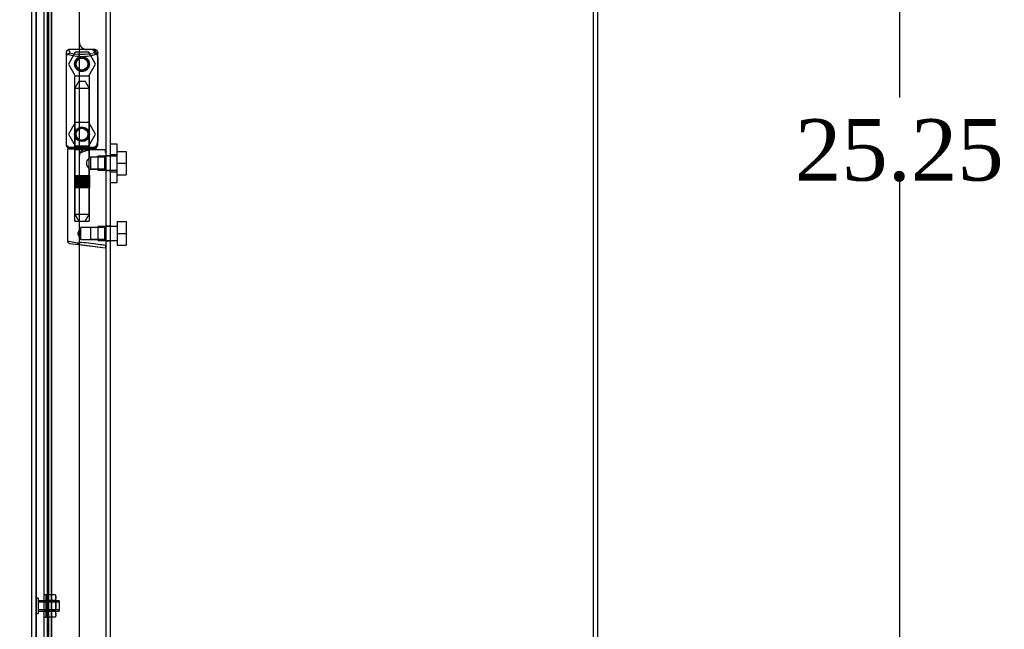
# Model space of a CAD drawing. Header units: inches. Extents: x 1 to 240, y -1 to 159.
# Tile 22 of 25: x 117 to 133, y 73 to 83. Entities that reach past the tile are written whole.
import ezdxf
from ezdxf.enums import TextEntityAlignment as Align
from ezdxf.lldxf.tags import DXFTag

# ---------------------------------------------------------------- set-up
doc = ezdxf.new("R2010")
doc.units = ezdxf.units.IN
doc.header["$MEASUREMENT"] = 0
for name, color, linetype in [('COM70220', 7, 'Continuous'), ('COM70699-8', 7, 'Continuous'), ('COM70705-8', 7, 'Continuous'), ('Default', 7, 'Continuous'), ('HNG86659-1', 7, 'Continuous'), ('HNG86659-2', 7, 'Continuous'), ('NTS18118', 7, 'Continuous'), ('SCS86661', 7, 'Continuous'), ('STD26063', 7, 'Continuous'), ('WAM30017', 7, 'Continuous')]:
    doc.layers.add(name, color=color, linetype=linetype)
doc.styles.add('SEACAD_Times_New_Roman', font='times.ttf')
tags = doc.linetypes.add('HIDDEN2', pattern=[0.1875, 0.125, -0.0625]).pattern_tags.tags
tags[6:7] = [DXFTag(74, 4), DXFTag(75, 0), DXFTag(340, '0'), DXFTag(46, 0.0), DXFTag(50, 0.0), DXFTag(44, 0.0), DXFTag(45, 0.0)]
tags[4:5] = [DXFTag(74, 4), DXFTag(75, 0), DXFTag(340, '0'), DXFTag(46, 0.0), DXFTag(50, 0.0), DXFTag(44, 0.0), DXFTag(45, 0.0)]
doc.dimstyles.new('HAMMOND_(STH_-_240x160)', dxfattribs={"dimtxt": 1, "dimasz": 1.25, "dimexe": 0.5, "dimexo": 0.5, "dimgap": 0.25, "dimtad": 0, "dimtih": 1, "dimtoh": 1, "dimzin": 0, "dimdsep": 46, "dimtxsty": 'SEACAD_Times_New_Roman', "dimblk1": '_SE_FILLED', "dimblk2": '_SE_FILLED', "dimsah": 1, "dimcen": 0.5, "dimadec": 0, "dimazin": 0, "dimtfac": 0.8, "dimtofl": 0, "dimtmove": 0, "dimatfit": 3, "dimfxl": 1, "dimtolj": 1, "dimtzin": 0, "dimarcsym": 0})

# ---------------------------------------------------------------- blocks, each defined once
blk = doc.blocks.new('SE2')
at = {"layer": 'COM70220', "color": 7, "linetype": 'HIDDEN2'}
for p, q in [((117.497, 67.384), (117.497, 94.503)), ((117.498, 67.384), (117.498, 94.503)), ((117.5, 67.384), (117.5, 94.503)), ((117.746, 67.384), (117.746, 94.503))]:
    blk.add_line(p, q, dxfattribs=at)
at = {"layer": 'COM70699-8', "color": 7, "linetype": 'HIDDEN2'}
for p, q in [((126.562, 99.565), (126.562, 66.03)), ((118.706, 66.03), (118.706, 95.816)), ((117.68, 66.899), (117.68, 94.988)), ((117.749, 66.899), (117.749, 94.988)), ((117.621, 94.774), (117.621, 67.112)), ((117.693, 94.774), (117.693, 67.112)), ((118.706, 80.824), (118.634, 80.824)), ((118.634, 80.584), (118.706, 80.584)), ((118.706, 79.682), (118.634, 79.682)), ((118.634, 79.442), (118.706, 79.442))]:
    blk.add_line(p, q, dxfattribs=at)
at = {"layer": 'COM70699-8', "color": 7, "linetype": 'Continuous'}
for p, q in [((126.634, 99.565), (126.634, 66.03)), ((118.634, 66.03), (118.634, 95.816))]:
    blk.add_line(p, q, dxfattribs=at)
at = {"layer": 'COM70705-8', "color": 7, "linetype": 'Continuous'}
for p, q in [((118.197, 95.566), (118.197, 66.322)), ((117.424, 66.671), (117.424, 95.216))]:
    blk.add_line(p, q, dxfattribs=at)
at = {"layer": 'COM70705-8', "color": 7, "linetype": 'HIDDEN2'}
for p, q in [((117.496, 66.671), (117.496, 95.216)), ((118.371, 82.554), (118.322, 82.554)), ((118.496, 82.429), (118.496, 81.065)), ((118.322, 80.94), (118.371, 80.94))]:
    blk.add_line(p, q, dxfattribs=at)
for centre in [(118.24, 82.318), (118.24, 81.176)]:
    blk.add_circle(centre, 0.12, dxfattribs=at)
for centre, start, end in [((118.322, 82.679), 180, 270), ((118.371, 82.429), 0, 90), ((118.371, 81.065), 270, 0), ((118.322, 80.815), 90, 180)]:
    blk.add_arc(centre, 0.125, start, end, dxfattribs=at)
at = {"layer": 'HNG86659-1', "color": 7, "linetype": 'HIDDEN2'}
for p, q in [((118.456, 82.553), (118.022, 82.553)), ((118.047, 82.495), (118.024, 82.553)), ((118.046, 82.498), (118.025, 82.553)), ((118.434, 82.495), (118.456, 82.553)), ((118.435, 82.498), (118.456, 82.553)), ((117.985, 82.514), (118.005, 82.464)), ((117.985, 82.514), (117.985, 80.999)), ((118.047, 82.495), (118.046, 82.498)), ((118.434, 82.495), (118.435, 82.498)), ((118.496, 82.514), (118.476, 82.464)), ((118.496, 80.999), (118.496, 82.514)), ((118.12, 82.109), (118.12, 80.952)), ((118.349, 82.121), (118.132, 82.121)), ((118.361, 80.952), (118.361, 82.109)), ((118.004, 80.995), (118.004, 80.96)), ((118.456, 80.96), (118.025, 80.96)), ((118.12, 80.952), (118.109, 80.94)), ((118.361, 80.952), (118.12, 80.952)), ((118.372, 80.94), (118.361, 80.952)), ((118.477, 80.96), (118.477, 80.995)), ((118.004, 80.92), (118.004, 79.439)), ((118.024, 80.94), (118.457, 80.94)), ((118.457, 80.94), (118.024, 80.94)), ((118.109, 80.94), (118.12, 80.928)), ((118.12, 80.928), (118.361, 80.928)), ((118.12, 80.928), (118.12, 79.771)), ((118.38, 80.801), (118.36, 80.801)), ((118.361, 80.928), (118.372, 80.94)), ((118.361, 80.8), (118.361, 80.928)), ((118.622, 80.92), (118.361, 80.92)), ((118.613, 80.801), (118.38, 80.801)), ((118.613, 80.801), (118.38, 80.801)), ((118.38, 80.801), (118.38, 80.607)), ((118.634, 80.822), (118.613, 80.801)), ((118.613, 80.607), (118.613, 80.801)), ((118.36, 80.607), (118.38, 80.607)), ((118.361, 79.771), (118.361, 80.608)), ((118.38, 80.607), (118.613, 80.607)), ((118.613, 80.607), (118.38, 80.607)), ((118.613, 80.607), (118.634, 80.586)), ((118.132, 79.759), (118.349, 79.759)), ((118.221, 79.659), (118.165, 79.562)), ((118.221, 79.465), (118.221, 79.659)), ((118.38, 79.659), (118.221, 79.659)), ((118.613, 79.659), (118.38, 79.659)), ((118.613, 79.659), (118.38, 79.659)), ((118.38, 79.659), (118.38, 79.465)), ((118.634, 79.68), (118.613, 79.659)), ((118.613, 79.465), (118.613, 79.659)), ((118.165, 79.562), (118.221, 79.465)), ((118.039, 79.4), (118.181, 79.383)), ((118.164, 79.385), (118.181, 79.383)), ((118.164, 79.385), (118.623, 79.328)), ((118.181, 79.383), (118.621, 79.328)), ((118.221, 79.465), (118.38, 79.465)), ((118.38, 79.465), (118.613, 79.465)), ((118.613, 79.465), (118.38, 79.465)), ((118.613, 79.465), (118.634, 79.444))]:
    blk.add_line(p, q, dxfattribs=at)
for centre, radius in [((118.24, 82.318), 0.0968), ((118.24, 82.318), 0.0968), ((118.24, 81.176), 0.118), ((118.24, 81.176), 0.0968), ((118.24, 81.176), 0.0968)]:
    blk.add_circle(centre, radius, dxfattribs=at)
for centre, radius, start, end in [((118.024, 82.514), 0.0392, 106.467, 168.78), ((118.023, 82.504), 0.0491, 88.6161, 102.0318), ((118.438, 82.613), 0.429, 188.1861, 189.6334), ((118.458, 82.504), 0.0491, 77.9682, 91.3839), ((118.043, 82.613), 0.429, 350.3666, 351.8139), ((118.457, 82.514), 0.0392, 11.22, 73.533), ((118.028, 82.514), 0.0432, 170.3107, 181.0665), ((117.924, 81.818), 0.706, 84.0827, 84.9945), ((118.029, 82.459), 0.0255, 130.6693, 167.2932), ((118.262, 83.287), 0.846, 252.8757, 268.5407), ((118.24, 82.318), 0.118, 15.6498, 177.9502), ((118.22, 83.28), 0.839, 271.3912, 287.1924), ((118.451, 82.459), 0.0255, 12.7068, 49.3307), ((118.557, 81.818), 0.706, 95.0056, 95.9172), ((118.453, 82.514), 0.0432, 358.9335, 9.6893), ((118.24, 82.318), 0.118, 197.4405, 0), ((118.132, 82.109), 0.0118, 90, 180), ((118.349, 82.109), 0.0118, 0, 90), ((118.024, 80.998), 0.039, 178.4395, 188.4336), ((117.924, 81.701), 0.711, 274.9928, 275.9147), ((118.024, 80.999), 0.0395, 190.0421, 269.2684), ((118.038, 80.994), 0.0339, 178.5961, 269.1461), ((118.024, 80.96), 0.0197, 180, 270), ((118.025, 81.001), 0.0417, 269.1335, 269.9996), ((118.443, 80.994), 0.0339, 270.8567, 9.3811), ((118.456, 81.001), 0.0417, 270.0004, 270.8665), ((118.456, 80.999), 0.0395, 270.7315, 349.9579), ((118.457, 80.96), 0.0197, 270, 360), ((118.557, 81.701), 0.711, 264.0854, 265.0071), ((118.457, 80.998), 0.039, 351.5664, 1.5605), ((118.024, 80.92), 0.0197, 90, 180), ((118.457, 80.92), 0.0197, 0, 90), ((118.622, 80.909), 0.0118, 88.3734, 89.9992), ((117.423, 81.541), 1.368, 331.1816, 331.5055), ((118.622, 80.909), 0.0118, 0, 88.3726), ((118.132, 79.771), 0.0118, 180, 270), ((118.349, 79.771), 0.0118, 270, 0), ((118.044, 79.439), 0.0394, 179.9592, 262.875), ((118.589, 79.344), 0.0401, 21.8367, 34.9857), ((117.972, 79.317), 0.656, 0.9731, 3.5902), ((118.622, 79.339), 0.0118, 294.9228, 0), ((118.622, 79.339), 0.0118, 262.875, 274.4046), ((118.622, 79.339), 0.0118, 274.3868, 294.9231)]:
    blk.add_arc(centre, radius, start, end, dxfattribs=at)
for centre, major_axis, ratio, start_param, end_param in [((118.025, 82.541), (0, -0.0118), 0.049276, 3.017238, 3.218468), ((118.456, 82.541), (0, -0.0118), 0.049276, 3.064718, 3.265947), ((118.24, 82.505), (-0.203, 0), 0.124034, 0.458693, 2.593243)]:
    blk.add_ellipse(centre, major_axis=major_axis, ratio=ratio, start_param=start_param, end_param=end_param, dxfattribs=at)
for points, knots in [([(118.013, 82.478), (118.015, 82.481), (118.017, 82.484), (118.023, 82.49), (118.027, 82.492), (118.032, 82.494), (118.034, 82.495), (118.037, 82.496), (118.039, 82.496), (118.043, 82.496), (118.044, 82.496), (118.046, 82.496), (118.046, 82.495), (118.047, 82.495)], [0, 0, 0, 0, 0.25, 0.25, 0.5, 0.5, 0.625, 0.625, 0.75, 0.75, 0.875, 0.875, 1, 1, 1, 1]), ([(118.468, 82.478), (118.466, 82.481), (118.464, 82.484), (118.458, 82.49), (118.454, 82.492), (118.449, 82.494), (118.447, 82.495), (118.443, 82.496), (118.442, 82.496), (118.438, 82.496), (118.437, 82.496), (118.435, 82.496), (118.434, 82.495), (118.434, 82.495)], [0, 0, 0, 0, 0.25, 0.25, 0.5, 0.5, 0.625, 0.625, 0.75, 0.75, 0.875, 0.875, 1, 1, 1, 1]), ([(118.229, 80.881), (118.234, 80.883), (118.24, 80.886), (118.251, 80.89), (118.257, 80.892), (118.273, 80.899), (118.285, 80.903), (118.307, 80.911), (118.318, 80.914), (118.34, 80.919), (118.351, 80.92), (118.361, 80.92)], [0, 0, 0, 0, 0.125, 0.125, 0.25, 0.25, 0.5, 0.5, 0.75, 0.75, 1, 1, 1, 1]), ([(118.361, 80.801), (118.361, 80.801), (118.351, 80.789), (118.333, 80.763), (118.326, 80.753), (118.316, 80.731), (118.312, 80.717), (118.311, 80.691), (118.316, 80.678), (118.326, 80.655), (118.333, 80.645), (118.345, 80.628), (118.35, 80.62), (118.358, 80.61), (118.36, 80.607), (118.361, 80.607), (118.361, 80.607), (118.361, 80.607)], [0.2503152, 0.2503152, 0.2503152, 0.2503152, 0.375, 0.375, 0.4375, 0.4375, 0.5, 0.5, 0.5625, 0.5625, 0.625, 0.625, 0.6875, 0.6875, 0.75, 0.75, 0.7505722, 0.7505722, 0.7505722, 0.7505722]), ([(118.625, 80.888), (118.625, 80.897), (118.625, 80.905), (118.625, 80.914), (118.625, 80.916), (118.624, 80.919), (118.624, 80.919), (118.624, 80.92), (118.624, 80.92), (118.623, 80.92), (118.623, 80.92), (118.623, 80.92), (118.623, 80.92), (118.623, 80.92)], [0, 0, 0, 0, 0.5, 0.5, 0.75, 0.75, 0.875, 0.875, 0.9375, 0.9375, 0.96875, 0.96875, 1, 1, 1, 1]), ([(118.625, 80.888), (118.628, 80.888), (118.63, 80.888), (118.633, 80.887), (118.634, 80.887), (118.634, 80.887)], [0, 0, 0, 0, 0.5, 0.5, 1, 1, 1, 1]), ([(118.177, 79.402), (118.128, 79.41), (118.084, 79.417), (118.022, 79.43), (118.004, 79.436), (118.004, 79.439)], [0, 0, 0, 0, 0.5, 0.5, 1, 1, 1, 1]), ([(118.177, 79.402), (118.177, 79.399), (118.177, 79.396), (118.177, 79.391), (118.177, 79.389), (118.176, 79.386), (118.176, 79.386), (118.175, 79.385), (118.175, 79.384), (118.172, 79.384), (118.171, 79.384), (118.167, 79.385), (118.166, 79.385), (118.164, 79.385)], [0, 0, 0, 0, 0.25, 0.25, 0.5, 0.5, 0.625, 0.625, 0.75, 0.75, 0.875, 0.875, 1, 1, 1, 1]), ([(118.229, 79.416), (118.228, 79.416), (118.228, 79.416), (118.227, 79.416), (118.226, 79.415), (118.224, 79.415), (118.223, 79.415), (118.22, 79.414), (118.218, 79.413), (118.211, 79.411), (118.207, 79.41), (118.194, 79.407), (118.186, 79.404), (118.177, 79.402)], [0, 0, 0, 0, 0.03125, 0.03125, 0.0625, 0.0625, 0.125, 0.125, 0.25, 0.25, 0.5, 0.5, 1, 1, 1, 1]), ([(118.622, 79.367), (118.596, 79.37), (118.57, 79.373), (118.544, 79.376), (118.439, 79.39), (118.334, 79.403), (118.229, 79.416)], [0, 0, 0, 0, 0.198595, 0.198595, 0.198595, 1, 1, 1, 1]), ([(118.626, 79.359), (118.628, 79.359), (118.631, 79.359), (118.633, 79.359), (118.634, 79.359), (118.634, 79.36)], [0, 0, 0, 0, 0.5, 0.5, 1, 1, 1, 1])]:
    blk.add_open_spline(points, degree=3, knots=knots, dxfattribs=at)
at = {"layer": 'HNG86659-2', "color": 7, "linetype": 'HIDDEN2'}
for p, q in [((118.191, 82.042), (118.122, 81.924)), ((118.122, 81.924), (118.359, 81.924)), ((118.122, 81.924), (118.122, 80.507)), ((118.191, 82.042), (118.29, 82.042)), ((118.359, 81.924), (118.29, 82.042)), ((118.359, 80.507), (118.359, 81.924)), ((118.117, 80.507), (118.121, 80.507)), ((118.117, 80.507), (118.117, 80.31)), ((118.118, 80.507), (118.118, 80.31)), ((118.119, 80.507), (118.119, 80.31)), ((118.121, 80.507), (118.126, 80.507)), ((118.121, 80.507), (118.121, 80.31)), ((118.123, 80.507), (118.123, 80.31)), ((118.126, 80.507), (118.144, 80.507)), ((118.126, 80.507), (118.126, 80.31)), ((118.128, 80.507), (118.128, 80.31)), ((118.13, 80.507), (118.13, 80.31)), ((118.138, 80.507), (118.138, 80.31)), ((118.138, 80.507), (118.138, 80.31)), ((118.144, 80.507), (118.152, 80.507)), ((118.144, 80.507), (118.144, 80.31)), ((118.152, 80.507), (118.154, 80.507)), ((118.152, 80.507), (118.152, 80.31)), ((118.154, 80.507), (118.183, 80.507)), ((118.154, 80.507), (118.154, 80.31)), ((118.162, 80.507), (118.162, 80.31)), ((118.171, 80.507), (118.171, 80.31)), ((118.175, 80.507), (118.175, 80.31)), ((118.183, 80.507), (118.192, 80.507)), ((118.183, 80.507), (118.183, 80.31)), ((118.192, 80.507), (118.197, 80.507)), ((118.192, 80.507), (118.192, 80.31)), ((118.197, 80.507), (118.233, 80.507)), ((118.197, 80.507), (118.197, 80.31)), ((118.208, 80.507), (118.208, 80.31)), ((118.216, 80.507), (118.216, 80.31)), ((118.222, 80.507), (118.222, 80.31)), ((118.233, 80.507), (118.24, 80.507)), ((118.233, 80.507), (118.233, 80.31)), ((118.24, 80.507), (118.248, 80.507)), ((118.24, 80.507), (118.24, 80.31)), ((118.248, 80.507), (118.283, 80.507)), ((118.248, 80.507), (118.248, 80.31)), ((118.259, 80.507), (118.259, 80.31)), ((118.265, 80.507), (118.265, 80.31)), ((118.273, 80.507), (118.273, 80.31)), ((118.283, 80.507), (118.288, 80.507)), ((118.283, 80.507), (118.283, 80.31)), ((118.288, 80.507), (118.297, 80.507)), ((118.288, 80.507), (118.288, 80.31)), ((118.297, 80.507), (118.326, 80.507)), ((118.297, 80.507), (118.297, 80.31)), ((118.306, 80.507), (118.306, 80.31)), ((118.31, 80.507), (118.31, 80.31)), ((118.319, 80.507), (118.319, 80.31)), ((118.326, 80.507), (118.328, 80.507)), ((118.326, 80.507), (118.326, 80.31)), ((118.328, 80.507), (118.337, 80.507)), ((118.328, 80.507), (118.328, 80.31)), ((118.337, 80.507), (118.355, 80.507)), ((118.337, 80.507), (118.337, 80.31)), ((118.343, 80.507), (118.343, 80.31)), ((118.343, 80.507), (118.343, 80.31)), ((118.351, 80.507), (118.351, 80.31)), ((118.353, 80.507), (118.353, 80.31)), ((118.355, 80.507), (118.36, 80.507)), ((118.355, 80.507), (118.355, 80.31)), ((118.358, 80.507), (118.358, 80.31)), ((118.36, 80.507), (118.363, 80.507)), ((118.36, 80.507), (118.36, 80.31)), ((118.362, 80.507), (118.362, 80.31)), ((118.363, 80.507), (118.363, 80.31)), ((118.363, 80.31), (118.363, 80.507)), ((118.117, 80.31), (118.121, 80.31)), ((118.121, 80.31), (118.126, 80.31)), ((118.122, 80.31), (118.122, 79.877)), ((118.126, 80.31), (118.144, 80.31)), ((118.144, 80.31), (118.152, 80.31)), ((118.152, 80.31), (118.154, 80.31)), ((118.154, 80.31), (118.183, 80.31)), ((118.183, 80.31), (118.192, 80.31)), ((118.192, 80.31), (118.197, 80.31)), ((118.197, 80.31), (118.233, 80.31)), ((118.233, 80.31), (118.24, 80.31)), ((118.24, 80.31), (118.248, 80.31)), ((118.248, 80.31), (118.283, 80.31)), ((118.283, 80.31), (118.288, 80.31)), ((118.288, 80.31), (118.297, 80.31)), ((118.297, 80.31), (118.326, 80.31)), ((118.326, 80.31), (118.328, 80.31)), ((118.328, 80.31), (118.337, 80.31)), ((118.337, 80.31), (118.355, 80.31)), ((118.355, 80.31), (118.36, 80.31)), ((118.359, 79.877), (118.359, 80.31)), ((118.36, 80.31), (118.363, 80.31)), ((118.122, 79.877), (118.359, 79.877)), ((118.122, 79.877), (118.191, 79.759)), ((118.29, 79.759), (118.359, 79.877))]:
    blk.add_line(p, q, dxfattribs=at)
at = {"layer": 'NTS18118', "color": 7, "linetype": 'HIDDEN2'}
for p, q in [((117.621, 73.681), (117.621, 73.313)), ((117.652, 73.681), (117.621, 73.681)), ((117.621, 73.579), (117.817, 73.579)), ((117.811, 73.681), (117.652, 73.681)), ((117.652, 73.681), (117.652, 73.589)), ((117.811, 73.589), (117.652, 73.589)), ((117.652, 73.589), (117.652, 73.405)), ((117.811, 73.681), (117.817, 73.635)), ((117.817, 73.656), (117.811, 73.681)), ((117.817, 73.635), (117.811, 73.589)), ((117.817, 73.635), (117.817, 73.656)), ((117.817, 73.497), (117.817, 73.635)), ((117.817, 73.562), (117.621, 73.562)), ((117.621, 73.432), (117.817, 73.432)), ((117.621, 73.415), (117.817, 73.415)), ((117.817, 73.497), (117.811, 73.405)), ((117.817, 73.359), (117.817, 73.497)), ((117.621, 73.313), (117.652, 73.313)), ((117.811, 73.405), (117.652, 73.405)), ((117.652, 73.405), (117.652, 73.313)), ((117.811, 73.313), (117.652, 73.313)), ((117.811, 73.405), (117.817, 73.359)), ((117.817, 73.359), (117.811, 73.313)), ((117.811, 73.313), (117.817, 73.337)), ((117.817, 73.359), (117.817, 73.337))]:
    blk.add_line(p, q, dxfattribs=at)
blk.add_open_spline([(117.811, 73.589), (117.813, 73.574), (117.814, 73.558), (117.817, 73.527), (117.817, 73.512), (117.817, 73.497)], degree=3, knots=[0, 0, 0, 0, 0.5, 0.5, 1, 1, 1, 1], dxfattribs=at)
at = {"layer": 'SCS86661', "color": 7, "linetype": 'HIDDEN2'}
for p, q in [((118.13, 82.51), (118.019, 82.318)), ((118.351, 82.51), (118.13, 82.51)), ((118.462, 82.318), (118.351, 82.51)), ((118.019, 82.318), (118.13, 82.127)), ((118.351, 82.127), (118.462, 82.318)), ((118.13, 82.127), (118.351, 82.127)), ((118.13, 81.368), (118.019, 81.176)), ((118.351, 81.368), (118.13, 81.368)), ((118.462, 81.176), (118.351, 81.368)), ((118.019, 81.176), (118.13, 80.985)), ((118.351, 80.985), (118.462, 81.176)), ((118.13, 80.985), (118.351, 80.985)), ((118.496, 80.817), (118.496, 80.591)), ((118.811, 80.817), (118.496, 80.817)), ((118.811, 80.896), (118.961, 80.896)), ((118.961, 80.896), (118.961, 80.704)), ((118.811, 80.704), (118.961, 80.704)), ((118.961, 80.704), (118.961, 80.513)), ((118.496, 80.591), (118.811, 80.591)), ((118.811, 80.513), (118.961, 80.513)), ((118.496, 79.675), (118.496, 79.449)), ((118.811, 79.675), (118.496, 79.675)), ((118.811, 79.754), (118.811, 79.562)), ((118.811, 79.754), (118.961, 79.754)), ((118.961, 79.754), (118.961, 79.562)), ((118.811, 79.562), (118.811, 79.371)), ((118.811, 79.562), (118.961, 79.562)), ((118.961, 79.562), (118.961, 79.371)), ((118.496, 79.449), (118.811, 79.449)), ((118.811, 79.371), (118.961, 79.371))]:
    blk.add_line(p, q, dxfattribs=at)
for centre in [(118.24, 82.318), (118.24, 81.176)]:
    blk.add_circle(centre, 0.113, dxfattribs=at)
at = {"layer": 'STD26063', "color": 7, "linetype": 'HIDDEN2'}
for p, q in [((117.527, 73.622), (117.496, 73.622)), ((117.527, 73.622), (117.527, 73.372)), ((117.871, 73.579), (117.527, 73.579)), ((117.871, 73.579), (117.871, 73.415)), ((117.871, 73.56), (117.527, 73.56)), ((117.871, 73.434), (117.527, 73.434)), ((117.527, 73.415), (117.871, 73.415)), ((117.496, 73.372), (117.527, 73.372))]:
    blk.add_line(p, q, dxfattribs=at)
at = {"layer": 'WAM30017', "color": 7, "linetype": 'HIDDEN2'}
for p, q in [((118.811, 81.017), (118.706, 81.017)), ((118.811, 80.392), (118.811, 81.017)), ((118.811, 80.842), (118.706, 80.842)), ((118.706, 80.567), (118.811, 80.567)), ((118.706, 80.392), (118.811, 80.392))]:
    blk.add_line(p, q, dxfattribs=at)
blk = doc.blocks.new('DMBLK628')
at = {"layer": 'Default', "linetype": 'Continuous', "transparency": 16777216}
for points in [[(131.761, 92.297), (131.552, 93.547), (131.344, 92.297)], [(131.761, 69.547), (131.344, 69.547), (131.552, 68.297)]]:
    blk.add_hatch(color=7, dxfattribs=at).paths.add_polyline_path(points)
at = {"layer": 'Default', "color": 7, "linetype": 'Continuous', "transparency": 16777216}
for p, q in [((126.225, 93.547), (132.052, 93.547)), ((131.552, 81.772), (131.552, 93.547)), ((131.552, 68.297), (131.552, 80.422)), ((126.225, 68.297), (132.052, 68.297))]:
    blk.add_line(p, q, dxfattribs=at)
at = {"layer": 'Default', "color": 7, "linetype": 'Continuous', "transparency": 16777216, "style": 'SEACAD_Times_New_Roman'}
blk.add_text('25.25', height=1, dxfattribs=at).set_placement((129.846, 81.422), align=Align.TOP_LEFT)
blk = doc.blocks.new('_SE_FILLED')
at = {"color": 0}
blk.add_line((0, 0), (-1, 0), dxfattribs=at)
blk.add_solid([(0, 0), (-1, -0.1665), (-1, 0.1665), (0, 0)], dxfattribs=at)
blk = doc.blocks.new('DMBLK648')
at = {"layer": 'Default', "linetype": 'Continuous', "transparency": 16777216}
for points in [[(111.765, 93.44), (112.181, 93.44), (111.973, 94.69)], [(111.765, 68.47), (111.973, 67.22), (112.181, 68.47)]]:
    blk.add_hatch(color=7, dxfattribs=at).paths.add_polyline_path(points)
at = {"layer": 'Default', "color": 7, "linetype": 'Continuous', "transparency": 16777216}
for p, q in [((117.17, 94.69), (111.473, 94.69)), ((111.973, 94.69), (111.973, 81.805)), ((111.973, 77.105), (111.973, 67.22)), ((117.22, 67.22), (111.473, 67.22))]:
    blk.add_line(p, q, dxfattribs=at)
at = {"layer": 'Default', "color": 7, "linetype": 'Continuous', "transparency": 16777216, "style": 'SEACAD_Times_New_Roman'}
for s, p in [('27.47', (110.267, 81.455)), ('DOOR ', (109.686, 79.955)), ('OPENING', (108.727, 78.455))]:
    blk.add_text(s, height=1, dxfattribs=at).set_placement(p, align=Align.TOP_LEFT)

msp = doc.modelspace()

# ---------------------------------------------------------------- block references
at = {"layer": 'Default'}
msp.add_blockref('SE2', (0, 0), dxfattribs=at)

# ---------------------------------------------------------------- dimensions: what is measured, and where the dimension line sits
at = {"layer": 'Default', "color": 7, "linetype": 'Continuous'}
for base, p1, p2, angle, text, picture, middle in [((111.973, 94.69), (117.67, 94.69), (117.72, 67.22), 270.1031, '\\A1;<>\\PDOOR \\XOPENING', 'DMBLK648', (111.973, 80.955)), ((131.552, 68.297), (125.725, 68.297), (125.725, 93.547), 90, '\\A1;<>', 'DMBLK628', (131.552, 80.922))]:
    dim = msp.add_linear_dim(base=base, p1=p1, p2=p2, angle=angle, text=text, dimstyle='HAMMOND_(STH_-_240x160)', dxfattribs=at)
    dim.commit()
    dim.dimension.update_dxf_attribs({"geometry": picture, "text_midpoint": middle, "dimtype": 161})

doc.saveas('drawing.dxf')
